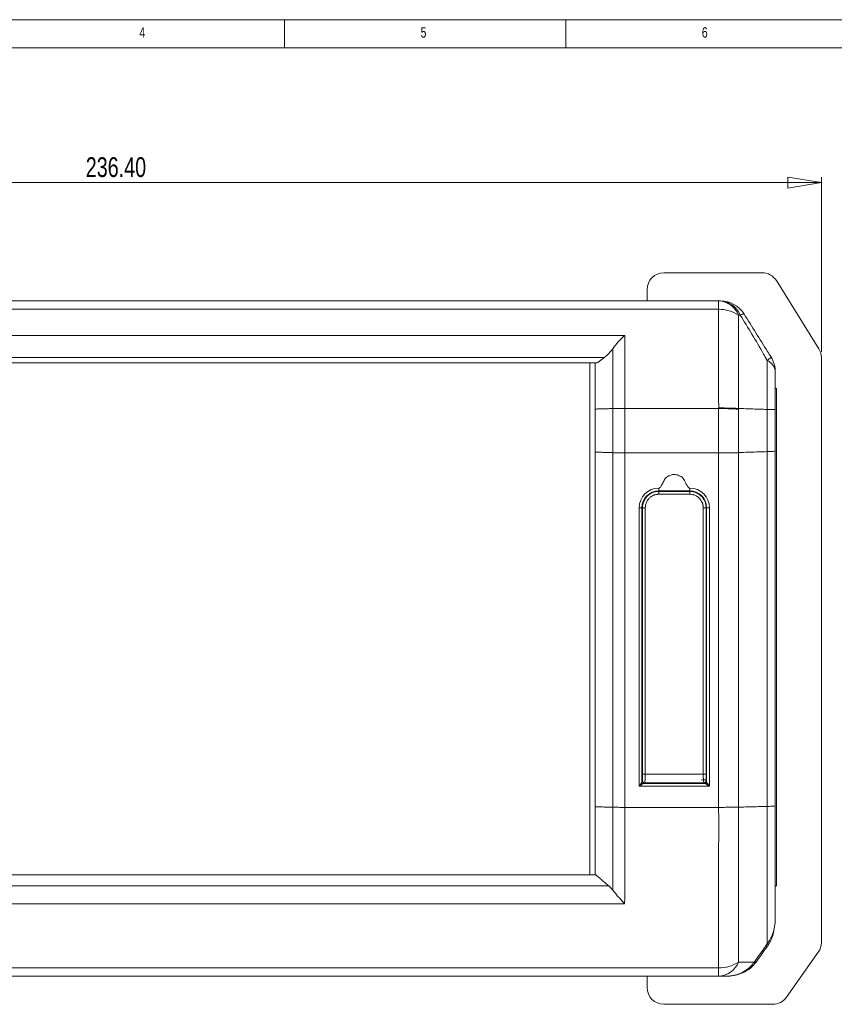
# Model space of a CAD drawing. Header units: millimetres. Extents: x 5 to 589, y 5 to 415.
# Tile 6 of 8: x 150 to 295, y 240 to 415. Entities that reach past the tile are written whole.
import ezdxf

# ---------------------------------------------------------------- set-up
doc = ezdxf.new("R2010")
doc.units = ezdxf.units.MM
doc.styles.add('SLDTEXTSTYLE0', font='TXT', dxfattribs={"width": 0.75})
doc.dimstyles.new('SLDDIMSTYLE0', dxfattribs={"dimtxt": 3.5, "dimasz": 6, "dimexe": 0, "dimexo": 0.0625, "dimgap": 0.875, "dimtad": 1, "dimtoh": 1, "dimzin": 4, "dimdsep": 46, "dimtxsty": 'Standard', "dimblk1": 'CLOSED', "dimblk2": 'CLOSED', "dimsah": 1, "dimcen": 0.09, "dimadec": 0, "dimazin": 0, "dimtfac": 1, "dimtofl": 0, "dimtmove": 0, "dimatfit": 3, "dimldrblk": 'CLOSED', "dimfxl": 1, "dimtolj": 1, "dimtzin": 12, "dimarcsym": 0})

# ---------------------------------------------------------------- blocks, each defined once
blk = doc.blocks.new('_CLOSED')
at = {"color": 0, "linetype": 'ByBlock', "lineweight": -2}
for p, q in [((-1, 0.166667), (0, 0)), ((-1, 0.166667), (-1, -0.166667)), ((0, 0), (-1, -0.166667)), ((0, 0), (-1, 0))]:
    blk.add_line(p, q, dxfattribs=at)
blk = doc.blocks.new('*D4')
at = {"color": 7, "linetype": 'Continuous', "lineweight": 0}
for p, q in [((56.02, 360.04), (56.02, 387.04)), ((292.42, 355.95), (292.42, 387.04)), ((56.02, 386.04), (292.42, 386.04))]:
    blk.add_line(p, q, dxfattribs=at)
at = {"color": 7, "linetype": 'Continuous', "lineweight": 0, "xscale": 6, "yscale": 6}
for p, rotation in [((56.02, 386.04, 85.82), 180.0000000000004), ((292.42, 386.04, 85.82), 360.0000000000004)]:
    blk.add_blockref('_CLOSED', p, dxfattribs=dict(at, rotation=rotation))
at = {"color": 7, "linetype": 'Continuous', "lineweight": 0, "insert": (161.64, 390.55), "char_height": 3.5, "attachment_point": 1, "style": 'SLDTEXTSTYLE0'}
blk.add_mtext('236.40', dxfattribs=at)

msp = doc.modelspace()

# ---------------------------------------------------------------- linework, layer by layer
at = {"color": 7, "linetype": 'Continuous', "lineweight": 0}
for p, q in [((589, 415), (5, 415)), ((197, 415), (197, 410)), ((247, 410), (247, 415)), ((584, 410), (10, 410))]:
    msp.add_line(p, q, dxfattribs=at)
at = {"color": 7, "linetype": 'Continuous', "lineweight": 15}
for p, q in [((264.422, 370.036), (281.869, 370.036)), ((284.413, 368.626), (291.967, 356.537)), ((261.422, 365.036), (261.422, 367.036)), ((74.294, 365.036), (274.151, 365.036)), ((274.151, 365.036), (274.151, 363.539)), ((274.151, 363.539), (74.294, 363.539)), ((90.983, 358.895), (257.462, 358.895)), ((253.83, 354.957), (94.614, 354.957)), ((252.577, 354.036), (95.867, 354.036)), ((251.222, 263.036), (251.222, 354.036)), ((292.422, 354.948), (292.422, 251.033)), ((284.422, 349.436), (284.222, 349.436)), ((284.422, 261.086), (284.422, 349.436)), ((252.222, 338.163), (252.222, 345.813)), ((255.344, 338.064), (255.344, 345.9)), ((274.144, 345.925), (257.464, 345.925)), ((257.465, 345.925), (257.465, 338.036)), ((274.151, 338.036), (274.151, 345.925)), ((277.687, 345.781), (277.687, 338.083)), ((282.758, 338.243), (282.758, 345.749)), ((284.222, 345.749), (284.222, 338.356)), ((252.222, 275.135), (252.222, 338.163)), ((255.344, 275.058), (255.344, 338.05)), ((257.465, 338.036), (274.151, 338.036)), ((257.465, 338.036), (257.465, 275.036)), ((274.151, 275.036), (274.151, 338.036)), ((277.687, 338.06), (277.687, 275.073)), ((282.758, 275.198), (282.758, 338.243)), ((284.222, 338.356), (284.222, 275.311)), ((263.512, 331.77), (263.512, 331.286)), ((260.612, 322.18), (260.512, 322.18)), ((272.012, 321.98), (271.912, 321.98)), ((260.512, 320.78), (260.612, 320.78)), ((272.012, 320.98), (271.912, 320.98)), ((260.612, 282.03), (260.512, 282.03)), ((261.112, 280.93), (271.412, 280.93)), ((272.512, 278.77), (260.012, 278.77)), ((260.712, 279.286), (260.712, 279.286)), ((260.712, 279.286), (271.812, 279.286)), ((271.112, 279.93), (272.012, 279.93)), ((271.812, 279.286), (271.812, 279.286)), ((274.152, 275.036), (257.465, 275.036)), ((96.157, 263.036), (252.288, 263.036)), ((93.83, 261.091), (254.615, 261.091)), ((284.222, 261.086), (284.422, 261.086)), ((257.438, 257.898), (91.006, 257.898)), ((291.87, 249.298), (286.199, 241.301)), ((74.293, 246.507), (274.151, 246.507)), ((274.151, 245.036), (74.293, 245.036)), ((261.422, 243.036), (261.422, 245.036)), ((274.151, 246.507), (274.151, 245.036)), ((283.752, 240.036), (264.422, 240.036))]:
    msp.add_line(p, q, dxfattribs=at)
at = {"color": 7, "linetype": 'Continuous', "lineweight": 15, "flags": 128}
msp.add_lwpolyline([(282.758, 250.771), (282.821, 250.753), (282.877, 250.74), (282.926, 250.731), (282.969, 250.727), (283.005, 250.728), (283.033, 250.733), (283.054, 250.742), (283.067, 250.756)], dxfattribs=at)
at = {"color": 7, "linetype": 'Continuous', "lineweight": 15}
for centre, radius, start, end in [((264.422, 367.036), 3, 90, 180), ((281.869, 367.036), 3, 32, 90), ((273.953, 361.02), 4.021, 21.78136, 87.17238), ((274.254, 361.019), 4.022, 21.8606, 87.18848), ((274.451, 360.036), 5, 32, 90), ((274.261, 357.311), 6.228, 56.62307, 91.00439), ((278.556, 361.695), 1, 82.25912, 124.74501), ((289.422, 354.948), 3, 0, 32), ((281.507, 356.667), 2.538, 299.54227, 320.41692), ((281.698, 352.155), 2.536, 5.54938, 65.30178), ((279.222, 352.4), 5, 0, 32), ((263.512, 328.27), 3.5, 90, 180), ((263.512, 328.286), 3, 90, 180), ((269.012, 328.27), 3.5, 0, 90), ((269.012, 328.286), 3, 0, 90), ((272.388, 332.221), 3.953, 264.55472, 271.81065), ((260.712, 279.486), 0.2, 180.01331, 270.01445), ((260.712, 279.486), 0.2, 180, 270), ((271.813, 279.486), 0.2, 269.98678, 359.98333), ((271.812, 279.486), 0.2, 270, 0), ((268.344, 230.357), 24.589, 54.11252, 54.73483), ((289.422, 251.033), 3, 324.65851, 0), ((274.259, 252.701), 6.195, 269.00639, 303.60136), ((273.958, 249.057), 4.026, 272.76006, 337.8827), ((280.258, 247.243), 0.354, 4.28331, 52.75399), ((291.728, 263.332), 19.212, 234.56251, 235.35381), ((264.422, 243.036), 3, 180, 270), ((283.752, 243.036), 3, 270, 324.65851)]:
    msp.add_arc(centre, radius, start, end, dxfattribs=at)
for centre, major_axis, start_param, end_param in [((257.465, 338.084), (3, 0), 3.9269908, 4.712389), ((274.151, 338.116), (5, 0), 4.712389, 5.4977871)]:
    msp.add_ellipse(centre, major_axis=major_axis, ratio=0.015869, start_param=start_param, end_param=end_param, dxfattribs=at)
for points, knots in [([(274.151, 365.036), (274.222, 365.036), (274.322, 365.036), (274.421, 365.036), (274.451, 365.036)], [0, 0, 0, 0, 0.703597, 1, 1, 1, 1]), ([(274.153, 346.008), (274.153, 346.982), (274.151, 349.254), (274.152, 352.162), (274.151, 354.653), (274.153, 356.537), (274.151, 358.366), (274.151, 360.769), (274.151, 362.427), (274.151, 363.539)], [0, 0, 0, 0, 0.1460901, 0.3407961, 0.4417814, 0.5427575, 0.65595, 0.7692327, 1, 1, 1, 1]), ([(277.687, 362.512), (277.687, 361.462), (277.688, 359.879), (277.686, 357.578), (277.689, 355.344), (277.686, 352.392), (277.687, 349.046), (277.688, 346.856), (277.689, 345.918)], [0, 0, 0, 0, 0.2303177, 0.3469379, 0.4634561, 0.6533494, 0.8514262, 1, 1, 1, 1]), ([(277.986, 362.517), (277.957, 362.516), (277.857, 362.515), (277.757, 362.513), (277.687, 362.512)], [0, 0, 0, 0, 0.296355, 1, 1, 1, 1]), ([(282.758, 354.459), (282.55, 354.834), (281.681, 356.403), (280.086, 359.09), (278.681, 361.383), (277.986, 362.517)], [0, 0, 0, 0, 0.1369056, 0.5733337, 1, 1, 1, 1]), ([(278.691, 362.686), (279.383, 361.579), (280.762, 359.372), (282.356, 356.821), (283.254, 355.383), (283.463, 355.05)], [0, 0, 0, 0, 0.4358172, 0.8691158, 1, 1, 1, 1]), ([(255.339, 356.54), (255.644, 356.95), (256.295, 357.827), (257.06, 358.558), (257.459, 358.893), (257.462, 358.895)], [0, 0, 0, 0, 0.466993, 0.9964563, 1, 1, 1, 1]), ([(257.462, 358.895), (257.461, 358.398), (257.459, 357.048), (257.462, 354.626), (257.454, 351.294), (257.468, 348.347), (257.464, 346.443), (257.463, 345.925)], [0, 0, 0, 0, 0.132905, 0.3606926, 0.5885085, 0.8880304, 1, 1, 1, 1]), ([(255.339, 356.54), (255.032, 356.144), (254.56, 355.533), (254.018, 355.109), (253.827, 354.96)], [0, 0, 0, 0, 0.647843, 1, 1, 1, 1]), ([(255.342, 345.902), (255.343, 346.4), (255.347, 348.241), (255.329, 350.913), (255.341, 353.813), (255.342, 355.508), (255.339, 356.384), (255.339, 356.54)], [0, 0, 0, 0, 0.1343086, 0.4962771, 0.7236419, 0.9508575, 1, 1, 1, 1]), ([(252.222, 345.813), (252.222, 346.325), (252.222, 347.309), (252.222, 348.719), (252.222, 350.329), (252.222, 352.129), (252.222, 353.413), (252.222, 354.036)], [0, 0, 0, 0, 0.180774, 0.3472455, 0.4998397, 0.7571383, 1, 1, 1, 1]), ([(282.758, 345.755), (282.758, 346.665), (282.758, 348.498), (282.758, 350.902), (282.758, 352.906), (282.758, 353.937), (282.758, 354.459)], [0, 0, 0, 0, 0.2959968, 0.596416, 0.7958013, 1, 1, 1, 1]), ([(284.222, 352.4), (284.222, 352.031), (284.222, 351.285), (284.222, 349.793), (284.222, 347.921), (284.222, 346.478), (284.222, 345.748)], [0, 0, 0, 0, 0.1901399, 0.3839578, 0.6888449, 1, 1, 1, 1]), ([(255.343, 345.902), (255.656, 345.912), (256.276, 345.933), (257.071, 345.927), (257.463, 345.925)], [0, 0, 0, 0, 0.5056086, 1, 1, 1, 1]), ([(277.695, 345.917), (277.45, 345.929), (276.959, 345.954), (276.079, 345.983), (275.133, 346.003), (274.476, 346.007), (274.148, 346.008)], [0, 0, 0, 0, 0.2500392, 0.5000502, 0.750038, 1, 1, 1, 1]), ([(277.687, 345.781), (277.675, 345.782), (277.545, 345.79), (276.987, 345.82), (275.838, 345.873), (274.714, 345.907), (274.151, 345.925)], [0, 0, 0, 0, 0.0125091, 0.1412165, 0.5706036, 1, 1, 1, 1]), ([(282.758, 345.755), (282.977, 345.755), (283.415, 345.754), (283.869, 345.752), (284.168, 345.75), (284.204, 345.749), (284.222, 345.748)], [0, 0, 0, 0, 0.2499999, 0.5000002, 0.7500001, 1, 1, 1, 1]), ([(282.76, 338.243), (282.978, 338.251), (283.415, 338.267), (283.869, 338.295), (284.168, 338.324), (284.204, 338.345), (284.222, 338.356)], [0, 0, 0, 0, 0.2499997, 0.5, 0.7500001, 1, 1, 1, 1]), ([(263.512, 331.77), (263.546, 331.776), (263.618, 331.788), (263.738, 331.884), (263.956, 332.158), (264.219, 332.685), (264.479, 333.213), (264.714, 333.572), (264.959, 333.773), (265.285, 333.91), (265.728, 334.114), (266.295, 334.251), (266.973, 334.041), (267.538, 333.823), (267.908, 333.458), (268.106, 333.08), (268.355, 332.591), (268.577, 332.145), (268.802, 331.862), (268.932, 331.781), (268.987, 331.774), (269.012, 331.77)], [0, 0, 0, 0, 0.0127386, 0.0278204, 0.0577928, 0.1476643, 0.2528137, 0.2859408, 0.3114362, 0.3736492, 0.4209419, 0.5001824, 0.5906214, 0.6887617, 0.7302571, 0.7875253, 0.8523589, 0.9422299, 0.9789548, 0.9900988, 1, 1, 1, 1]), ([(260.612, 328.286), (260.613, 328.345), (260.615, 328.459), (260.631, 328.628), (260.655, 328.791), (260.687, 328.947), (260.727, 329.097), (260.772, 329.239), (260.823, 329.374), (260.878, 329.502), (260.937, 329.622), (261, 329.736), (261.064, 329.842), (261.13, 329.941), (261.197, 330.033), (261.264, 330.119), (261.331, 330.199), (261.398, 330.272), (261.522, 330.399), (261.714, 330.569), (261.989, 330.761), (262.28, 330.918), (262.582, 331.039), (262.89, 331.124), (263.201, 331.177), (263.409, 331.183), (263.512, 331.186)], [0, 0, 0, 0, 0.038334, 0.0755611, 0.1116811, 0.146694, 0.1805999, 0.2133987, 0.2450903, 0.2756749, 0.3051522, 0.3335224, 0.3607854, 0.3869411, 0.4119897, 0.435931, 0.4587651, 0.480492, 0.5011115, 0.5757151, 0.6492067, 0.7215867, 0.7928556, 0.8630138, 0.9320618, 1, 1, 1, 1]), ([(269.012, 331.286), (268.979, 331.286), (268.907, 331.286), (268.786, 331.286), (268.569, 331.286), (268.355, 331.286), (268.106, 331.286), (267.908, 331.286), (267.538, 331.286), (266.973, 331.286), (266.237, 331.286), (265.61, 331.286), (265.179, 331.286), (264.889, 331.286), (264.664, 331.286), (264.449, 331.286), (264.194, 331.286), (263.948, 331.286), (263.723, 331.286), (263.593, 331.286), (263.538, 331.286), (263.512, 331.286)], [0, 0, 0, 0, 0.0127432, 0.0278295, 0.0578132, 0.1477161, 0.2125727, 0.2698613, 0.3113714, 0.4095466, 0.5000176, 0.6018017, 0.649963, 0.688552, 0.722293, 0.7678411, 0.852306, 0.9422094, 0.9789474, 0.9900952, 1, 1, 1, 1]), ([(263.512, 331.186), (263.512, 331.186), (263.512, 331.175), (263.512, 331.125), (263.512, 331.085), (263.512, 330.984), (263.512, 330.922), (263.512, 330.795), (263.512, 330.73), (263.512, 330.67)], [0, 0, 0, 0, 0.25, 0.25, 0.5, 0.5, 0.75, 0.75, 1, 1, 1, 1]), ([(269.012, 331.77), (269.012, 331.701), (269.012, 331.557), (269.012, 331.396), (269.012, 331.302), (269.012, 331.291), (269.012, 331.286)], [0, 0, 0, 0, 0.27066, 0.5623261, 0.7893383, 1, 1, 1, 1]), ([(269.012, 330.67), (269.012, 330.73), (269.012, 330.795), (269.012, 330.922), (269.012, 330.984), (269.012, 331.085), (269.012, 331.125), (269.012, 331.175), (269.012, 331.186), (269.012, 331.186)], [0, 0, 0, 0, 0.25, 0.25, 0.5, 0.5, 0.75, 0.75, 1, 1, 1, 1]), ([(269.012, 331.186), (269.068, 331.185), (269.179, 331.184), (269.346, 331.169), (269.513, 331.144), (269.68, 331.11), (269.847, 331.066), (270.011, 331.011), (270.174, 330.946), (270.333, 330.87), (270.489, 330.785), (270.64, 330.689), (270.787, 330.583), (270.928, 330.467), (271.067, 330.336), (271.207, 330.186), (271.35, 330.008), (271.491, 329.799), (271.623, 329.559), (271.741, 329.286), (271.834, 328.981), (271.9, 328.644), (271.908, 328.408), (271.912, 328.286)], [0, 0, 0, 0, 0.0364547, 0.0732317, 0.1103309, 0.1477526, 0.1854967, 0.2235633, 0.2619526, 0.3006647, 0.3396994, 0.3790571, 0.4187377, 0.4587412, 0.4990678, 0.5441969, 0.5943241, 0.6494485, 0.7095695, 0.7746861, 0.8447975, 0.9199025, 1, 1, 1, 1]), ([(263.512, 330.67), (263.46, 330.669), (263.355, 330.668), (263.199, 330.652), (263.045, 330.627), (262.893, 330.591), (262.743, 330.546), (262.498, 330.454), (262.172, 330.281), (261.807, 329.981), (261.505, 329.616), (261.307, 329.243), (261.188, 328.896), (261.124, 328.586), (261.116, 328.376), (261.112, 328.27)], [0, 0, 0, 0, 0.0419067, 0.0834487, 0.1248032, 0.1661501, 0.2076692, 0.2495382, 0.374208, 0.4990355, 0.6239771, 0.749077, 0.8328618, 0.9160154, 1, 1, 1, 1]), ([(271.412, 328.27), (271.411, 328.323), (271.409, 328.429), (271.394, 328.586), (271.368, 328.741), (271.332, 328.894), (271.286, 329.044), (271.193, 329.29), (271.02, 329.616), (270.718, 329.98), (270.353, 330.281), (269.981, 330.478), (269.634, 330.596), (269.326, 330.659), (269.117, 330.667), (269.012, 330.67)], [0, 0, 0, 0, 0.0421668, 0.0839622, 0.1255662, 0.1671614, 0.2089305, 0.251054, 0.3760068, 0.501095, 0.6257759, 0.7505918, 0.8338727, 0.9165289, 1, 1, 1, 1]), ([(260.012, 328.27), (260.083, 328.271), (260.231, 328.271), (260.398, 328.276), (260.496, 328.281), (260.507, 328.285), (260.512, 328.286)], [0, 0, 0, 0, 0.27026047, 0.56242872, 0.7897362, 1, 1, 1, 1]), ([(260.012, 278.77), (260.012, 288.01), (260.012, 304.51), (260.012, 321.01), (260.012, 328.27)], [0, 0, 0, 0, 0.56, 1, 1, 1, 1]), ([(260.512, 328.286), (260.512, 319.177), (260.512, 302.91), (260.512, 286.643), (260.512, 279.486)], [0, 0, 0, 0, 0.56, 1, 1, 1, 1]), ([(260.612, 328.286), (260.612, 328.284), (260.623, 328.282), (260.672, 328.279), (260.71, 328.277), (260.808, 328.274), (260.867, 328.272), (260.99, 328.271), (261.054, 328.27), (261.112, 328.27)], [0, 0, 0, 0, 0.25, 0.25, 0.5, 0.5, 0.75, 0.75, 1, 1, 1, 1]), ([(271.412, 328.27), (271.471, 328.27), (271.535, 328.271), (271.658, 328.272), (271.717, 328.274), (271.815, 328.277), (271.853, 328.279), (271.902, 328.282), (271.912, 328.284), (271.912, 328.286)], [0, 0, 0, 0, 0.25, 0.25, 0.5, 0.5, 0.75, 0.75, 1, 1, 1, 1]), ([(272.012, 279.486), (272.012, 288.595), (272.012, 304.862), (272.012, 321.129), (272.012, 328.286)], [0, 0, 0, 0, 0.56, 1, 1, 1, 1]), ([(272.512, 328.27), (272.512, 319.03), (272.512, 302.53), (272.512, 286.03), (272.512, 278.77)], [0, 0, 0, 0, 0.56, 1, 1, 1, 1]), ([(260.612, 280.946), (260.612, 280.944), (260.623, 280.942), (260.672, 280.938), (260.71, 280.936), (260.808, 280.933), (260.867, 280.932), (260.99, 280.93), (261.054, 280.93), (261.112, 280.93)], [0, 0, 0, 0, 0.25, 0.25, 0.5, 0.5, 0.75, 0.75, 1, 1, 1, 1]), ([(260.612, 279.73), (260.612, 279.736), (260.612, 279.749), (260.612, 279.78), (260.612, 279.822), (260.612, 279.889), (260.612, 279.995), (260.612, 280.151), (260.612, 280.33), (260.612, 280.525), (260.612, 280.732), (260.612, 280.874), (260.612, 280.946)], [0, 0, 0, 0, 0.0669809, 0.1333025, 0.1995347, 0.2662499, 0.3926567, 0.5190209, 0.6404407, 0.7621336, 0.8807125, 1, 1, 1, 1]), ([(261.112, 280.93), (261.11, 280.741), (261.106, 280.353), (261.075, 279.838), (261.035, 279.536), (260.994, 279.404), (260.97, 279.394), (260.959, 279.389)], [0, 0, 0, 0, 0.230897, 0.4758814, 0.7351413, 0.8709022, 1, 1, 1, 1]), ([(271.412, 280.93), (271.471, 280.93), (271.535, 280.93), (271.658, 280.932), (271.717, 280.933), (271.815, 280.936), (271.853, 280.938), (271.902, 280.942), (271.912, 280.944), (271.912, 280.946)], [0, 0, 0, 0, 0.25, 0.25, 0.5, 0.5, 0.75, 0.75, 1, 1, 1, 1]), ([(271.566, 279.389), (271.554, 279.394), (271.531, 279.404), (271.49, 279.536), (271.45, 279.838), (271.419, 280.353), (271.414, 280.741), (271.412, 280.93)], [0, 0, 0, 0, 0.1290948, 0.2648532, 0.5241112, 0.7690972, 1, 1, 1, 1]), ([(271.912, 280.946), (271.912, 280.91), (271.912, 280.839), (271.912, 280.733), (271.912, 280.63), (271.912, 280.494), (271.912, 280.33), (271.912, 280.151), (271.912, 279.995), (271.912, 279.868), (271.912, 279.773), (271.912, 279.744), (271.912, 279.73)], [0, 0, 0, 0, 0.0598909, 0.1192533, 0.1785114, 0.2380916, 0.3594975, 0.4812226, 0.6072985, 0.734013, 0.8665358, 1, 1, 1, 1]), ([(260.012, 278.77), (260.013, 278.772), (260.07, 278.851), (260.186, 279.014), (260.336, 279.226), (260.442, 279.379), (260.496, 279.458), (260.511, 279.482), (260.512, 279.486), (260.512, 279.486), (260.512, 279.486)], [0, 0, 0, 0, 0.0048995, 0.2679124, 0.551884, 0.7461289, 0.8755861, 0.9716594, 0.9999445, 1, 1, 1, 1]), ([(260.712, 279.286), (260.709, 279.283), (260.706, 279.279), (260.676, 279.255), (260.614, 279.207), (260.465, 279.097), (260.255, 278.944), (260.093, 278.828), (260.014, 278.771), (260.012, 278.77)], [0, 0, 0, 0, 0.1009844, 0.1243198, 0.2537924, 0.4480555, 0.7320552, 0.9950994, 1, 1, 1, 1]), ([(260.612, 279.73), (260.617, 279.687), (260.624, 279.621), (260.667, 279.541), (260.712, 279.486), (260.767, 279.441), (260.848, 279.398), (260.915, 279.391), (260.959, 279.386)], [0, 0, 0, 0, 0.2376215, 0.3660247, 0.4974908, 0.6292913, 0.7586805, 1, 1, 1, 1]), ([(271.566, 279.386), (271.61, 279.391), (271.677, 279.398), (271.758, 279.441), (271.813, 279.486), (271.858, 279.541), (271.901, 279.621), (271.908, 279.687), (271.912, 279.73)], [0, 0, 0, 0, 0.2413165, 0.3707164, 0.5025153, 0.6339798, 0.7623814, 1, 1, 1, 1]), ([(272.512, 278.77), (272.511, 278.771), (272.432, 278.828), (272.27, 278.944), (272.06, 279.097), (271.911, 279.207), (271.849, 279.255), (271.819, 279.279), (271.816, 279.283), (271.812, 279.286)], [0, 0, 0, 0, 0.0048951, 0.2679393, 0.5519444, 0.7462076, 0.8756802, 0.8990156, 1, 1, 1, 1]), ([(272.012, 279.486), (272.012, 279.486), (272.012, 279.485), (272.018, 279.476), (272.038, 279.444), (272.083, 279.379), (272.189, 279.226), (272.339, 279.014), (272.455, 278.851), (272.511, 278.772), (272.512, 278.77)], [0, 0, 0, 0, 0.0000555, 0.1010496, 0.1243191, 0.2537904, 0.4480562, 0.7320586, 0.9951, 1, 1, 1, 1]), ([(252.222, 263.036), (252.222, 263.627), (252.222, 264.88), (252.222, 266.89), (252.222, 268.817), (252.222, 270.751), (252.222, 272.778), (252.222, 274.295), (252.222, 275.135)], [0, 0, 0, 0, 0.1481147, 0.3143246, 0.4989739, 0.6253635, 0.7923646, 1, 1, 1, 1]), ([(255.345, 260.329), (255.345, 260.383), (255.345, 260.614), (255.343, 261.865), (255.342, 264.118), (255.346, 268.313), (255.341, 271.968), (255.344, 274.567), (255.344, 275.058)], [0, 0, 0, 0, 0.0114881, 0.0483655, 0.2612628, 0.4743348, 0.9007734, 1, 1, 1, 1]), ([(257.465, 275.036), (257.269, 275.036), (256.876, 275.036), (256.311, 275.04), (255.784, 275.047), (255.491, 275.054), (255.344, 275.058)], [0, 0, 0, 0, 0.2500007, 0.5000007, 0.7500001, 1, 1, 1, 1]), ([(257.465, 275.036), (257.465, 274.546), (257.463, 271.931), (257.468, 268.235), (257.461, 263.98), (257.474, 260.851), (257.45, 258.864), (257.438, 257.898)], [0, 0, 0, 0, 0.08466084, 0.45201916, 0.63812186, 0.8240741, 1, 1, 1, 1]), ([(274.151, 246.507), (274.151, 247.83), (274.151, 249.871), (274.152, 252.922), (274.153, 255.485), (274.152, 258.487), (274.149, 261.934), (274.148, 265.727), (274.156, 270.104), (274.153, 273.209), (274.152, 275.036)], [0, 0, 0, 0, 0.175911, 0.2715332, 0.3673368, 0.4626113, 0.5834704, 0.7049765, 0.8264221, 1, 1, 1, 1]), ([(274.151, 275.036), (274.479, 275.036), (275.134, 275.036), (276.076, 275.043), (276.953, 275.054), (277.442, 275.067), (277.687, 275.073)], [0, 0, 0, 0, 0.2499999, 0.5000004, 0.7499994, 1, 1, 1, 1]), ([(277.687, 275.073), (277.689, 273.254), (277.692, 270.208), (277.683, 265.939), (277.685, 262.293), (277.687, 258.997), (277.689, 256.147), (277.688, 253.734), (277.686, 250.807), (277.687, 248.836), (277.687, 247.542)], [0, 0, 0, 0, 0.17905466, 0.30001642, 0.42103164, 0.54138806, 0.63447376, 0.72808797, 0.82153325, 1, 1, 1, 1]), ([(282.758, 275.198), (282.976, 275.206), (283.413, 275.222), (283.868, 275.249), (284.167, 275.279), (284.204, 275.3), (284.222, 275.311)], [0, 0, 0, 0, 0.2499996, 0.4999995, 0.7499998, 1, 1, 1, 1]), ([(282.758, 250.771), (282.758, 252.109), (282.758, 254.133), (282.758, 257.143), (282.758, 259.803), (282.758, 262.885), (282.758, 266.573), (282.759, 270.698), (282.758, 273.697), (282.758, 275.198)], [0, 0, 0, 0, 0.2081291, 0.3149724, 0.4214295, 0.5432952, 0.6681436, 0.8338227, 1, 1, 1, 1]), ([(284.222, 275.311), (284.222, 275.293), (284.222, 272.911), (284.222, 269.721), (284.222, 265.76), (284.222, 263.38), (284.222, 261.271), (284.222, 259.515), (284.222, 257.555), (284.222, 256.217), (284.222, 255.314)], [0, 0, 0, 0, 0.0024516, 0.3308513, 0.4428164, 0.5548094, 0.6660247, 0.747862, 0.8298904, 1, 1, 1, 1]), ([(257.438, 257.898), (257.436, 257.901), (257.373, 257.967), (256.978, 258.388), (256.236, 259.204), (255.64, 259.956), (255.345, 260.329)], [0, 0, 0, 0, 0.0036166, 0.0872456, 0.5481816, 1, 1, 1, 1]), ([(282.758, 250.771), (282.807, 250.836), (283.263, 251.447), (283.753, 252.456), (284.064, 253.638), (284.165, 254.296), (284.201, 254.695), (284.215, 254.938), (284.22, 255.087), (284.221, 255.177), (284.222, 255.233), (284.222, 255.266), (284.222, 255.286), (284.222, 255.299), (284.222, 255.307), (284.222, 255.311), (284.222, 255.313), (284.222, 255.314), (284.222, 255.314), (284.222, 255.315), (284.222, 255.315), (284.222, 255.315)], [0, 0, 0, 0, 0.0502233, 0.4698847, 0.6796824, 0.8054976, 0.8816547, 0.9279873, 0.9562408, 0.9734862, 0.9840121, 0.990431, 0.9943329, 0.9962891, 0.9984597, 0.9990466, 0.9992819, 0.9995365, 0.9997077, 0.9998691, 1, 1, 1, 1]), ([(283.968, 253.361), (283.946, 253.147), (283.86, 252.306), (283.459, 251.444), (283.107, 250.827), (283.067, 250.756)], [0, 0, 0, 0, 0.23217, 0.9115005, 1, 1, 1, 1]), ([(280.589, 247.679), (280.915, 248.138), (281.566, 249.055), (282.215, 249.974), (282.54, 250.433)], [0, 0, 0, 0, 0.4998198, 1, 1, 1, 1]), ([(282.758, 250.278), (282.433, 249.82), (281.782, 248.902), (281.132, 247.985), (280.807, 247.527)], [0, 0, 0, 0, 0.4999083, 1, 1, 1, 1]), ([(282.54, 250.433), (282.54, 250.433), (282.62, 250.542), (282.689, 250.656), (282.758, 250.771)], [0, 0, 0, 0, 0.0003441, 1, 1, 1, 1]), ([(283.067, 250.756), (282.97, 250.592), (282.874, 250.429), (282.758, 250.278), (282.758, 250.278)], [0, 0, 0, 0, 0.9998928, 1, 1, 1, 1]), ([(275.518, 245.036), (275.518, 245.036), (275.519, 245.036), (275.519, 245.036), (275.519, 245.036), (275.519, 245.036), (275.52, 245.036), (275.526, 245.036), (275.54, 245.036), (275.845, 245.038), (276.859, 245.112), (278.364, 245.598), (279.709, 246.538), (280.259, 247.249), (280.472, 247.525)], [0, 0, 0, 0, 0.0000368, 0.0000469, 0.0000787, 0.0001138, 0.0002728, 0.0005737, 0.002948, 0.0076887, 0.1604373, 0.5329262, 0.8190932, 1, 1, 1, 1]), ([(280.611, 247.27), (280.365, 247.003), (279.743, 246.331), (278.328, 245.506), (276.951, 245.132), (276.021, 245.05), (275.752, 245.039), (275.625, 245.037), (275.567, 245.036), (275.543, 245.036), (275.531, 245.036), (275.525, 245.036), (275.52, 245.036), (275.519, 245.036), (275.519, 245.036), (275.519, 245.036), (275.519, 245.036), (275.519, 245.036), (275.519, 245.036)], [0, 0, 0, 0, 0.1893097, 0.4772785, 0.8433169, 0.9267785, 0.9661478, 0.9846205, 0.9931142, 0.9969652, 0.9971685, 0.9994776, 0.9997673, 0.9999124, 0.9999415, 0.9999666, 0.9999841, 1, 1, 1, 1]), ([(277.687, 247.542), (278.062, 247.537), (278.99, 247.525), (279.919, 247.525), (280.472, 247.525)], [0, 0, 0, 0, 0.4046772, 1, 1, 1, 1]), ([(280.807, 247.527), (280.807, 247.527), (280.741, 247.441), (280.676, 247.355), (280.611, 247.27)], [0, 0, 0, 0, 0.0001892, 1, 1, 1, 1]), ([(275.518, 245.036), (275.438, 245.036), (274.983, 245.036), (274.527, 245.036), (274.151, 245.036)], [0, 0, 0, 0, 0.1764481, 1, 1, 1, 1])]:
    msp.add_open_spline(points, degree=3, knots=knots, dxfattribs=at)
for points, degree in [([(253.83, 354.957), (252.577, 354.036)], 1), ([(252.222, 345.813), (255.343, 345.9)], 1), ([(274.144, 345.925), (274.148, 346.008)], 1), ([(274.151, 345.925), (274.144, 345.925)], 1), ([(277.695, 345.917), (277.687, 345.781)], 1), ([(277.692, 345.911), (282.758, 345.749)], 1), ([(252.223, 338.163), (255.344, 338.064)], 1), ([(255.344, 338.05), (255.344, 338.064)], 1), ([(277.687, 338.083), (282.757, 338.243)], 1), ([(277.687, 338.083), (277.687, 338.06)], 1), ([(263.512, 331.186), (265.346, 331.186), (267.179, 331.186), (269.012, 331.186)], 3), ([(263.512, 330.67), (265.346, 330.67), (267.179, 330.67), (269.012, 330.67)], 3), ([(260.612, 280.946), (260.612, 296.726), (260.612, 312.506), (260.612, 328.286)], 3), ([(261.112, 280.93), (261.112, 296.71), (261.112, 312.49), (261.112, 328.27)], 3), ([(271.412, 328.27), (271.412, 312.49), (271.412, 296.71), (271.412, 280.93)], 3), ([(271.912, 328.286), (271.912, 312.506), (271.912, 296.726), (271.912, 280.946)], 3), ([(272.012, 281.98), (271.912, 281.98)], 1), ([(271.912, 279.98), (272.012, 279.98)], 1), ([(260.959, 279.386), (271.566, 279.386)], 1), ([(252.222, 275.135), (255.344, 275.058)], 1), ([(277.687, 275.073), (282.758, 275.198)], 1), ([(252.288, 263.036), (254.615, 261.091)], 1), ([(254.615, 261.091), (255.345, 260.329)], 1), ([(280.472, 247.525), (280.589, 247.679)], 1)]:
    msp.add_open_spline(points, degree=degree, dxfattribs=at)

# ---------------------------------------------------------------- texts
at = {"color": 7, "linetype": 'Continuous', "lineweight": 0, "char_height": 1.852, "attachment_point": 1, "style": 'SLDTEXTSTYLE0'}
for s, insert in [('4', (171.167, 413.668)), ('5', (221.167, 413.668)), ('6', (271.167, 413.668))]:
    msp.add_mtext(s, dxfattribs=dict(at, insert=insert))

# ---------------------------------------------------------------- dimensions: what is measured, and where the dimension line sits
at = {"color": 7, "linetype": 'Continuous', "lineweight": 0}
dim = msp.add_linear_dim(base=(292.422, 386.036), p1=(56.022, 359.04), p2=(292.422, 354.948), dimstyle='SLDDIMSTYLE0', dxfattribs=at)
dim.commit()
dim.dimension.update_dxf_attribs({"geometry": '*D4', "text_midpoint": (168.751, 386.036), "dimtype": 160})

doc.saveas('drawing.dxf')
